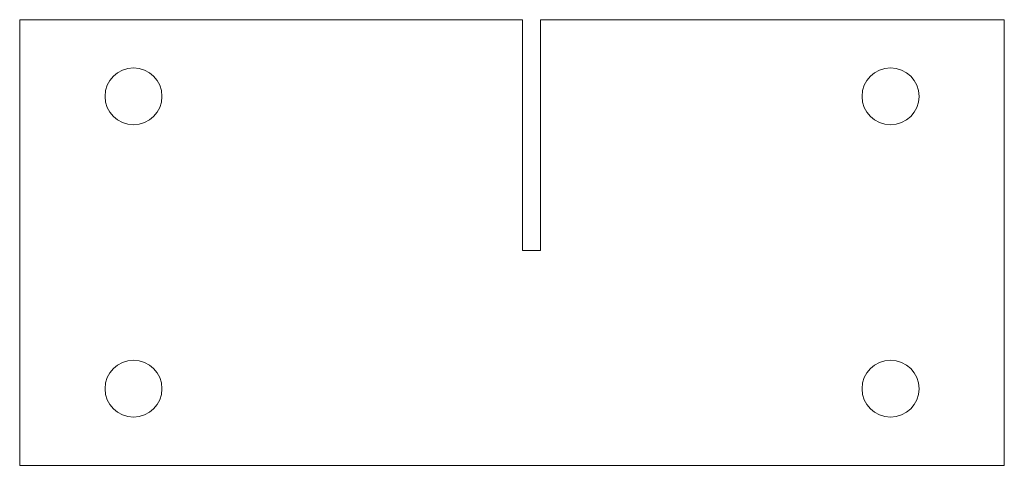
# Model space of a CAD drawing. Header units: inches. Extents: x 0.3 to 15.5, y 0.3 to 7.2.
import ezdxf

# ---------------------------------------------------------------- set-up
doc = ezdxf.new("R2010")
doc.units = ezdxf.units.IN
doc.header["$MEASUREMENT"] = 0

msp = doc.modelspace()

# ---------------------------------------------------------------- linework, layer by layer
at = {"color": 7, "linetype": 'Continuous', "lineweight": 15}
for p, q in [((8.082, 7.196), (0.35, 7.196)), ((0.35, 7.196), (0.35, 0.336)), ((8.082, 7.196), (8.082, 3.641)), ((8.363, 3.641), (8.363, 7.196)), ((15.495, 7.196), (8.363, 7.196)), ((15.495, 0.336), (15.495, 7.196)), ((8.082, 3.641), (8.363, 3.641)), ((0.35, 0.336), (15.495, 0.336))]:
    msp.add_line(p, q, dxfattribs=at)
for centre in [(2.1, 6.016), (13.745, 6.016), (2.1, 1.516), (13.745, 1.516)]:
    msp.add_circle(centre, 0.438, dxfattribs=at)

doc.saveas('drawing.dxf')
